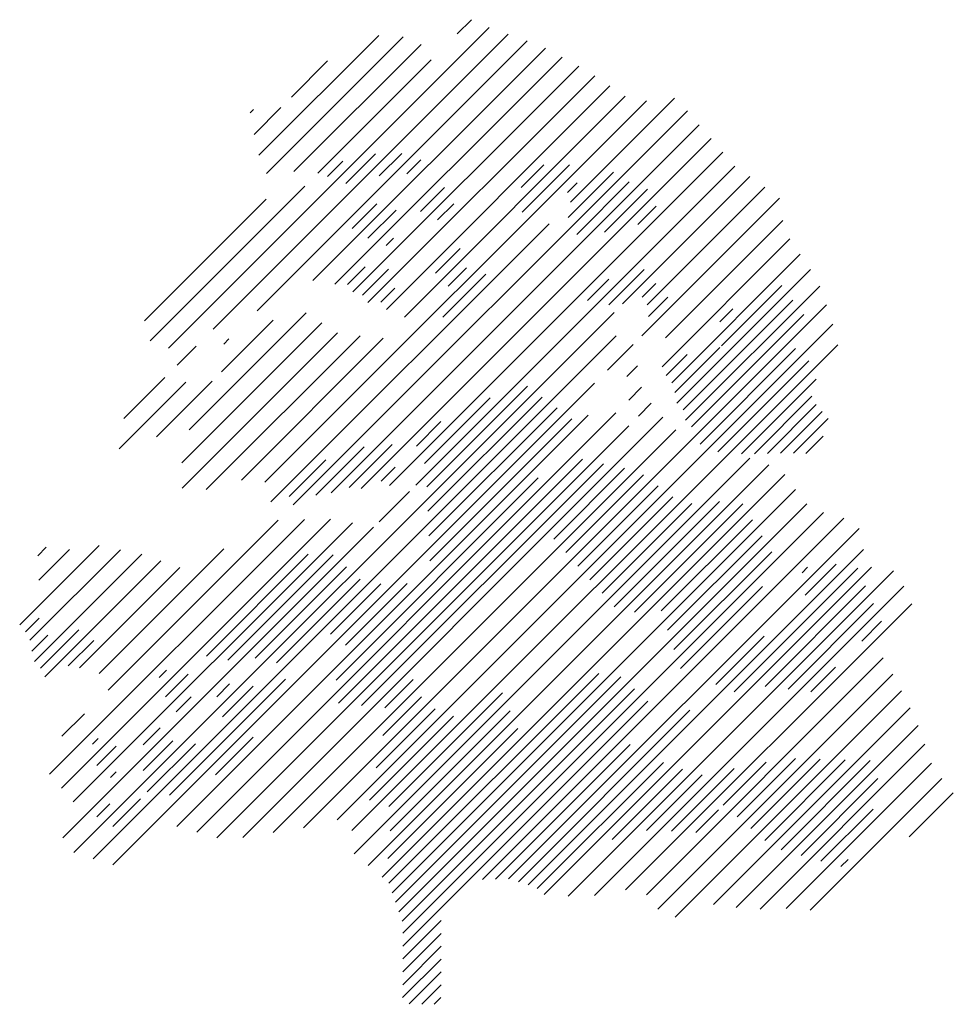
# Model space of a CAD drawing. Extents: x -6.3 to 9.1, y -0.1 to 16.2.
import ezdxf

# ---------------------------------------------------------------- set-up
doc = ezdxf.new("R2010")
doc.units = 0
doc.header["$MEASUREMENT"] = 0
doc.layers.get('0').update_dxf_attribs({"linetype": 'CONTINUOUS'})

msp = doc.modelspace()

# ---------------------------------------------------------------- linework, layer by layer
for p, q in [((0.905, 15.966), (1.138, 16.199)), ((1.433, 16.071), (-3.878, 10.759)), ((-3.139, 11.074), (1.748, 15.961)), ((2.062, 15.851), (-2.41, 11.379)), ((-0.396, 15.938), (-2.381, 13.953)), ((-2.257, 13.653), (0.008, 15.918)), ((0.305, 15.791), (-1.8, 13.686)), ((-1.488, 11.877), (2.366, 15.73)), ((-1.84, 14.918), (-1.242, 15.517)), ((-1.406, 13.655), (0.471, 15.533)), ((2.641, 15.581), (-1.123, 11.817)), ((-0.827, 11.689), (2.916, 15.432)), ((3.181, 15.272), (-0.575, 11.517)), ((-0.267, 11.401), (3.434, 15.102)), ((-2.281, 8.538), (4.037, 14.856)), ((3.688, 14.931), (0.031, 11.274)), ((4.504, 14.899), (2.78, 13.175)), ((-2.472, 14.711), (-2.525, 14.658)), ((-2.458, 14.3), (-2.015, 14.743)), ((-1.811, 8.16), (4.719, 14.689)), ((4.914, 14.46), (-1.182, 8.363)), ((-0.689, 8.432), (5.109, 14.231)), ((-0.942, 13.483), (-0.447, 13.978)), ((-0.39, 13.611), (-0.015, 13.985)), ((5.304, 14.002), (-0.217, 8.481)), ((0.07, 13.646), (0.303, 13.879)), ((-1.246, 13.604), (-0.991, 13.858)), ((0.216, 8.49), (5.5, 13.773)), ((1.965, 13.42), (2.339, 13.795)), ((1.979, 13.01), (2.764, 13.795)), ((2.742, 12.925), (3.492, 13.674)), ((5.751, 13.599), (3.644, 11.493)), ((-4.182, 10.879), (-1.622, 13.439)), ((0.296, 13.024), (0.692, 13.42)), ((2.728, 13.335), (2.891, 13.498)), ((2.884, 12.642), (3.754, 13.512)), ((3.343, 12.677), (4.058, 13.391)), ((4.052, 11.477), (6.001, 13.425)), ((-2.258, 13.228), (-4.276, 11.209)), ((6.241, 13.241), (3.962, 10.962)), ((-0.836, 12.741), (-0.425, 13.151)), ((0.579, 12.882), (0.847, 13.151)), ((3.895, 12.805), (4.199, 13.109)), ((-0.574, 12.578), (-0.107, 13.045)), ((2.425, 12.819), (-2.183, 8.212)), ((4.352, 10.928), (6.297, 12.873)), ((-0.27, 12.458), (-0.15, 12.578)), ((6.415, 12.567), (4.297, 10.449)), ((0.543, 11.998), (0.953, 12.409)), ((4.456, 10.184), (6.586, 12.314)), ((-0.623, 12.105), (-0.913, 11.815)), ((0.755, 11.786), (1.06, 12.09)), ((-0.666, 11.638), (-0.234, 12.069)), ((0.664, 11.27), (1.378, 11.984)), ((3.414, 11.475), (4.001, 12.062)), ((6.758, 12.061), (4.544, 9.847)), ((-0.362, 11.518), (-0.128, 11.751)), ((3.061, 11.546), (3.414, 11.899)), ((3.966, 11.603), (4.192, 11.829)), ((4.685, 9.564), (6.908, 11.787)), ((6.281, 11.796), (5.281, 10.797)), ((4.072, 11.284), (4.39, 11.603)), ((7.021, 11.476), (-1.642, 2.813)), ((4.648, 9.739), (6.463, 11.555)), ((3.502, 11.351), (-5.445, 2.404)), ((-1.599, 11.341), (-3.537, 9.403)), ((6.646, 11.313), (4.787, 9.454)), ((5.253, 11.193), (5.471, 11.411)), ((-3.655, 8.861), (-1.34, 11.176)), ((-2.998, 10.366), (-2.142, 11.223)), ((-1.084, 2.946), (7.126, 11.156)), ((-5.124, 2.301), (3.536, 10.961)), ((-1.081, 11.01), (-3.653, 8.438)), ((-3.253, 8.414), (-0.703, 10.964)), ((-3.734, 10.479), (-3.422, 10.791)), ((-2.878, 10.91), (-2.964, 10.825)), ((-0.321, 10.922), (-2.669, 8.574)), ((7.206, 10.812), (-0.839, 2.767)), ((3.82, 10.82), (3.393, 10.393)), ((5.255, 10.77), (4.508, 10.023)), ((4.367, 10.306), (4.714, 10.654)), ((4.927, 9.169), (6.509, 10.751)), ((3.712, 10.288), (3.889, 10.466)), ((6.73, 10.548), (5.223, 9.041)), ((3.179, 10.18), (-4.802, 2.198)), ((-3.591, 10.197), (-4.696, 9.092)), ((-4.62, 9.593), (-3.941, 10.272)), ((-4.076, 9.289), (-3.155, 10.209)), ((2.068, 10.129), (0.401, 8.462)), ((5.611, 9.005), (6.849, 10.243)), ((0.42, 8.057), (2.313, 9.949)), ((3.959, 10.111), (3.746, 9.898)), ((5.827, 9.009), (6.779, 9.961)), ((0.36, 8.845), (1.452, 9.937)), ((3.905, 9.632), (4.118, 9.846)), ((6.852, 9.822), (6.044, 9.013)), ((-3.74, 2.836), (3.072, 9.648)), ((3.533, 9.684), (-3.409, 2.742)), ((2.557, 9.769), (0.434, 7.647)), ((6.951, 9.708), (6.26, 9.018)), ((-3.078, 2.649), (3.745, 9.472)), ((4.312, 9.616), (-2.649, 2.654)), ((0.633, 9.543), (0.227, 9.136)), ((0.448, 7.236), (2.801, 9.59)), ((6.472, 9.017), (7.05, 9.595)), ((-2.146, 2.733), (4.525, 9.404)), ((6.678, 9.011), (6.968, 9.302)), ((-0.885, 8.449), (-0.174, 9.16)), ((-0.635, 9.123), (-1.437, 8.322)), ((-1.882, 8.3), (-1.274, 8.908)), ((-1.065, 4.875), (2.98, 8.92)), ((-0.801, 2.381), (5.753, 8.935)), ((3.328, 8.844), (-0.679, 4.836)), ((6.065, 8.823), (-0.571, 2.187)), ((-0.121, 8.788), (-0.355, 8.555)), ((-0.341, 1.993), (6.33, 8.663)), ((2.504, 7.595), (3.677, 8.768)), ((3.991, 8.658), (2.704, 7.371)), ((2.245, 8.609), (-1.102, 5.261)), ((-0.391, 7.883), (0.113, 8.386)), ((6.509, 8.418), (-0.174, 1.735)), ((2.904, 7.146), (4.233, 8.475)), ((-0.064, 1.421), (6.694, 8.179)), ((4.474, 8.293), (3.103, 6.922)), ((3.303, 6.697), (4.789, 8.184)), ((5.247, 8.217), (3.503, 6.473)), ((3.842, 6.387), (5.635, 8.181)), ((6.972, 8.033), (0.005, 1.066)), ((-1.627, 7.919), (-5.847, 3.699)), ((-5.652, 3.47), (-1.194, 7.928)), ((-0.832, 7.866), (-5.456, 3.241)), ((-4.88, 5.09), (-2.06, 7.91)), ((1.322, 1.958), (7.307, 7.943)), ((5.795, 7.916), (4.284, 6.405)), ((-5.629, 2.644), (-0.482, 7.791)), ((7.561, 7.773), (1.755, 1.967)), ((4.387, 6.084), (5.954, 7.651)), ((-6.343, 6.173), (-5.026, 7.49)), ((-4.671, 7.42), (-6.172, 5.92)), ((-6.099, 5.568), (-4.321, 7.346)), ((-6.044, 7.32), (-5.905, 7.459)), ((-5.519, 7.421), (-6.024, 6.916)), ((-2.962, 7.432), (-5.025, 5.369)), ((-3.251, 5.658), (-1.564, 7.346)), ((2.078, 1.866), (7.636, 7.424)), ((6.114, 7.386), (4.494, 5.767)), ((-4.006, 7.237), (-5.927, 5.315)), ((-2.897, 5.588), (-1.152, 7.333)), ((6.666, 6.666), (7.181, 7.181)), ((-5.354, 5.465), (-3.692, 7.127)), ((-0.928, 7.133), (-2.441, 5.62)), ((7.767, 7.131), (2.346, 1.709)), ((2.743, 1.682), (8.132, 7.071)), ((7.537, 7.113), (5.491, 5.067)), ((6.706, 7.13), (6.615, 7.039)), ((-2.09, 5.546), (-0.703, 6.933)), ((-0.36, 6.852), (-1.193, 6.02)), ((-0.949, 5.84), (0.073, 6.861)), ((8.302, 6.817), (3.176, 1.691)), ((4.6, 5.449), (5.96, 6.808)), ((6.004, 5.155), (7.668, 6.82)), ((7.799, 6.526), (6.383, 5.11)), ((3.694, 1.785), (8.433, 6.524)), ((-6.245, 6.059), (-6.019, 6.285)), ((7.603, 5.905), (7.93, 6.233)), ((-5.997, 5.458), (-5.361, 6.094)), ((-6.139, 5.741), (-5.877, 6.002)), ((-5.538, 5.493), (-5.114, 5.917)), ((5.186, 5.186), (5.986, 5.986)), ((7.959, 5.626), (4.037, 1.704)), ((-4.032, 5.302), (-3.911, 5.422)), ((6.762, 5.065), (7.171, 5.474)), ((-3.926, 4.984), (-3.551, 5.359)), ((-3.862, 3.351), (-1.939, 5.274)), ((-0.293, 4.798), (0.177, 5.268)), ((3.25, 5.371), (-0.226, 1.895)), ((-0.119, 1.578), (3.615, 5.312)), ((4.225, 1.467), (8.117, 5.359)), ((-3.077, 4.984), (-2.865, 5.196)), ((-2.985, 4.652), (-2.476, 5.161)), ((3.839, 5.112), (-0.009, 1.264)), ((8.263, 5.081), (4.514, 1.332)), ((-3.749, 4.736), (-3.501, 4.984)), ((0.313, 4.98), (-0.327, 4.34)), ((-0.229, 3.165), (1.653, 5.047)), ((0.004, 0.853), (4.063, 4.912)), ((-0.439, 3.804), (0.541, 4.784)), ((1.781, 4.751), (-0.205, 2.765)), ((1.919, 1.919), (4.759, 4.759)), ((5.148, 1.542), (8.404, 4.798)), ((-5.642, 4.329), (-5.267, 4.703)), ((0.844, 4.662), (-0.547, 3.271)), ((-4.3, 4.185), (-4.018, 4.468)), ((-0.244, 2.302), (1.91, 4.455)), ((8.54, 4.51), (5.525, 1.494)), ((-5.135, 4.199), (-5.043, 4.291)), ((-3.805, 4.256), (-4.3, 3.761)), ((-3.098, 3.69), (-2.476, 4.312)), ((-5.064, 3.846), (-4.746, 4.164)), ((-4.23, 3.407), (-3.431, 4.206)), ((3.769, 4.193), (1.538, 1.962)), ((5.921, 1.466), (8.65, 4.196)), ((5.54, 2.995), (6.505, 3.96)), ((6.918, 3.948), (5.769, 2.799)), ((5.998, 2.604), (7.331, 3.937)), ((7.743, 3.925), (6.268, 2.45)), ((4.318, 3.894), (2.23, 1.805)), ((3.469, 2.62), (4.633, 3.784)), ((4.453, 2.756), (5.492, 3.795)), ((6.022, 3.9), (5.311, 3.19)), ((8.76, 3.881), (6.354, 1.475)), ((-4.838, 3.648), (-4.746, 3.739)), ((4.962, 3.689), (4.039, 2.767)), ((6.599, 2.356), (7.873, 3.63)), ((6.751, 1.447), (8.932, 3.628)), ((-4.802, 2.834), (-4.343, 3.294)), ((9.121, 3.393), (8.391, 2.663)), ((-5.064, 2.997), (-4.852, 3.209)), ((5.234, 3.113), (4.857, 2.736)), ((7.791, 3.124), (6.929, 2.262)), ((7.26, 2.169), (7.379, 2.288)), ((0.003, 0.64), (0.639, 1.275)), ((0.638, 1.062), (0.002, 0.426)), ((0.638, 0.85), (0.001, 0.213)), ((0, 0), (0.637, 0.637)), ((0.109, -0.103), (0.636, 0.424)), ((0.636, 0.211), (0.317, -0.107)), ((0.635, -0.001), (0.525, -0.111))]:
    msp.add_line(p, q)

doc.saveas('drawing.dxf')
